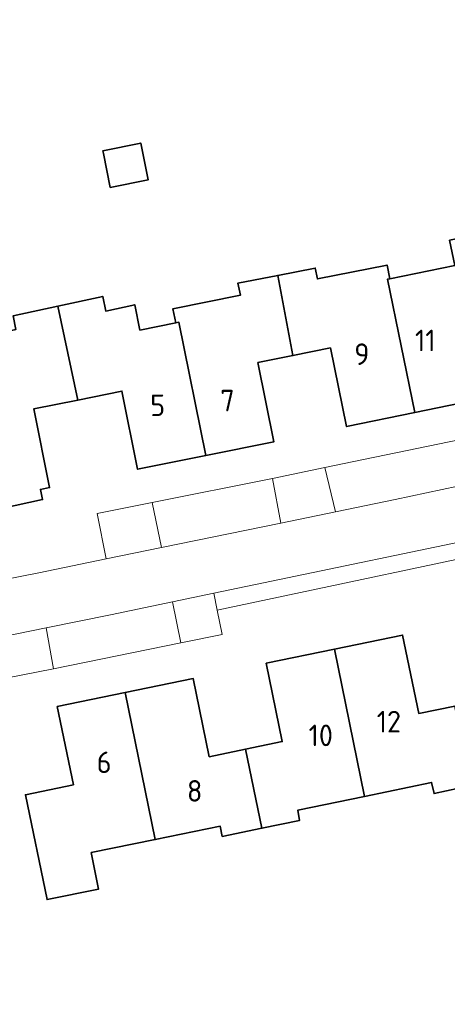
# Model space of a CAD drawing. Header units: metres. Extents: x 248690 to 249249, y 479346 to 480351.
# Tile 21 of 30: x 249015 to 249051, y 479721 to 479803. Entities that reach past the tile are written whole.
import ezdxf
from ezdxf.enums import TextEntityAlignment as Align

# ---------------------------------------------------------------- set-up
doc = ezdxf.new("R2010")
doc.units = ezdxf.units.M
for name, color, linetype, lineweight in [('B-XX-GR-GROENVOORZIENING-GV', 80, 'Continuous', 18), ('B-XX-OG-BEBOUWING-GV', 7, 'Continuous', 35), ('B-XX-OG-BEBOUWING-T18', 10, 'Continuous', 18), ('B-XX-OG-TERREIN_ERF-GV', 7, 'Continuous', 18), ('B-XX-VH-ONVERHARD-GV', 252, 'Continuous', 18), ('B-XX-VH-VERHARDING_GESLOTEN-GV', 252, 'Continuous', 18), ('B-XX-VH-VERHARDING_OPEN-GV', 252, 'Continuous', 18)]:
    doc.layers.add(name, color=color, linetype=linetype, lineweight=lineweight)
doc.styles.add('NLCS-ISO-M-T18', font='NLCS-ISO.ttf', dxfattribs={"height": 1.8})

msp = doc.modelspace()

# ---------------------------------------------------------------- linework, layer by layer
at = {"layer": 'B-XX-GR-GROENVOORZIENING-GV'}
for points in [[(249041.47, 479765.468), (249040.801, 479765.316), (249041.684, 479761.64), (249046.655, 479762.663), (249092.408, 479772.393), (249091.744, 479775.835)], [(249031.521, 479754.842), (249031.807, 479753.432), (249060.147, 479759.434), (249085.044, 479764.734), (249084.783, 479766.072), (249058.247, 479760.407)], [(249037.117, 479760.7), (249036.42, 479764.403), (249026.37, 479762.403), (249027.148, 479758.648)]]:
    msp.add_lwpolyline(points, close=True, dxfattribs=at)
at = {"layer": 'B-XX-OG-BEBOUWING-GV'}
for points in [[(249022.316, 479791.527), (249022.89, 479788.684), (249026.05, 479789.323), (249026.049, 479789.33), (249025.432, 479792.381), (249022.272, 479791.742)], [(249046.214, 479781.067), (249046.007, 479781.025), (249048.29, 479769.914), (249053.979, 479771.085), (249052.633, 479777.638), (249055.662, 479778.252), (249054.295, 479784.906), (249051.2, 479784.277), (249051.628, 479782.171)], [(249036.859, 479781.349), (249038.13, 479774.668), (249041.255, 479775.296), (249042.601, 479768.743), (249048.29, 479769.914), (249046.007, 479781.025), (249046.214, 479781.067), (249045.981, 479782.211), (249040.175, 479781.057), (249039.987, 479781.955)], [(249028.356, 479777.39), (249028.612, 479777.442), (249030.854, 479766.325), (249036.539, 479767.472), (249035.206, 479774.08), (249038.13, 479774.668), (249036.859, 479781.349), (249033.541, 479780.706), (249033.753, 479779.703), (249028.119, 479778.566)], [(249018.523, 479778.797), (249020.173, 479770.953), (249023.854, 479771.698), (249025.169, 479765.178), (249030.854, 479766.325), (249028.612, 479777.442), (249028.356, 479777.39), (249025.357, 479776.785), (249024.93, 479778.904), (249022.508, 479778.373), (249022.257, 479779.603)], [(249020.173, 479770.953), (249018.523, 479778.797), (249014.789, 479777.991), (249014.994, 479776.829), (249012.599, 479776.281), (249013.265, 479773.04), (249009.302, 479772.203), (249011.359, 479762.343), (249013.624, 479762.801), (249013.817, 479761.919), (249017.237, 479762.647), (249017.065, 479763.498), (249017.83, 479763.653), (249016.503, 479770.21)], [(249041.582, 479750.178), (249044.106, 479737.902), (249049.702, 479739.064), (249049.902, 479738.133), (249053.004, 479738.801), (249051.642, 479745.428), (249048.618, 479744.813), (249047.271, 479751.349)], [(249044.106, 479737.902), (249041.582, 479750.178), (249035.894, 479749.008), (249037.239, 479742.465), (249034.161, 479741.832), (249035.538, 479735.241), (249038.684, 479735.891), (249038.524, 479736.743)], [(249024.142, 479746.562), (249026.641, 479734.303), (249032.067, 479735.409), (249032.235, 479734.559), (249035.538, 479735.241), (249034.161, 479741.832), (249031.145, 479741.212), (249029.816, 479747.731)], [(249026.641, 479734.303), (249024.142, 479746.562), (249018.467, 479745.394), (249019.811, 479738.867), (249015.81, 479738.043), (249017.61, 479729.294), (249021.918, 479730.167), (249021.3, 479733.214)]]:
    msp.add_lwpolyline(points, close=True, dxfattribs=at)
at = {"layer": 'B-XX-OG-TERREIN_ERF-GV'}
for points in [[(248997.348, 479752.711), (249016.914, 479756.541), (249022.551, 479757.701), (249021.784, 479761.495), (249026.37, 479762.403), (249036.42, 479764.403), (249040.801, 479765.316), (249041.47, 479765.468), (249091.744, 479775.835), (249093.641, 479776.194), (249092.742, 479780.32), (249085.806, 479813.841), (249066.319, 479809.859), (249061.06, 479836.262), (248983.246, 479821.402), (248992.595, 479775.793)], [(249026.05, 479789.323), (249022.89, 479788.684), (249022.316, 479791.527), (249022.272, 479791.742), (249025.432, 479792.381), (249026.049, 479789.33)]]:
    msp.add_lwpolyline(points, close=True, dxfattribs=at)
for points in [[(249014.789, 479777.991), (249018.523, 479778.797), (249022.257, 479779.603), (249022.508, 479778.373), (249024.93, 479778.904), (249025.357, 479776.785), (249028.356, 479777.39), (249028.119, 479778.566), (249033.753, 479779.703), (249033.541, 479780.706), (249036.859, 479781.349), (249039.987, 479781.955), (249040.175, 479781.057), (249045.981, 479782.211), (249046.214, 479781.067), (249051.628, 479782.171)], [(249053.979, 479771.085), (249048.29, 479769.914), (249042.601, 479768.743), (249041.255, 479775.296), (249038.13, 479774.668), (249035.206, 479774.08), (249036.539, 479767.472), (249030.854, 479766.325), (249025.169, 479765.178), (249023.854, 479771.698), (249020.173, 479770.953), (249016.503, 479770.21), (249017.83, 479763.653), (249017.065, 479763.498), (249017.237, 479762.647), (249013.817, 479761.919)], [(249060.147, 479759.434), (249031.807, 479753.432), (249032.221, 479751.395), (249028.768, 479750.715), (249018.147, 479748.551), (249012.869, 479747.509), (249012.198, 479750.861), (248998.317, 479748.027), (249003.633, 479721.787), (249008.159, 479699.639)], [(249053.004, 479738.801), (249049.902, 479738.133), (249049.702, 479739.064), (249044.106, 479737.902), (249038.524, 479736.743), (249038.684, 479735.891), (249035.538, 479735.241), (249032.235, 479734.559), (249032.067, 479735.409), (249026.641, 479734.303), (249021.3, 479733.214), (249021.918, 479730.167), (249017.61, 479729.294), (249015.81, 479738.043), (249019.811, 479738.867), (249018.467, 479745.394), (249024.142, 479746.562), (249029.816, 479747.731), (249031.145, 479741.212), (249034.161, 479741.832), (249037.239, 479742.465), (249035.894, 479749.008), (249041.582, 479750.178), (249047.271, 479751.349), (249048.618, 479744.813), (249051.642, 479745.428)]]:
    msp.add_lwpolyline(points, dxfattribs=at)
at = {"layer": 'B-XX-VH-ONVERHARD-GV'}
msp.add_lwpolyline([(249017.533, 479751.951), (249018.147, 479748.551), (249028.768, 479750.715), (249028.065, 479754.122), (249022.918, 479753.05)], close=True, dxfattribs=at)
at = {"layer": 'B-XX-VH-VERHARDING_GESLOTEN-GV'}
msp.add_lwpolyline([(249031.807, 479753.432), (249031.521, 479754.842), (249028.065, 479754.122), (249028.768, 479750.715), (249032.221, 479751.395)], close=True, dxfattribs=at)
at = {"layer": 'B-XX-VH-VERHARDING_OPEN-GV'}
for points in [[(249100.739, 479774.839), (249095.926, 479775.052), (249093.641, 479776.194), (249091.744, 479775.835), (249092.408, 479772.393), (249046.655, 479762.663), (249041.684, 479761.64), (249037.117, 479760.7), (249027.148, 479758.648), (249022.551, 479757.701), (249016.914, 479756.541), (248997.348, 479752.711), (248995.564, 479752.373), (248991.305, 479751.36)], [(248993.745, 479746.771), (248996.549, 479747.379), (248998.317, 479748.027), (249012.198, 479750.861), (249017.533, 479751.951), (249022.918, 479753.05), (249028.065, 479754.122), (249031.521, 479754.842), (249058.247, 479760.407), (249084.783, 479766.072), (249086.818, 479766.488), (249102.668, 479769.724)]]:
    msp.add_lwpolyline(points, dxfattribs=at)
for points in [[(249040.801, 479765.316), (249036.42, 479764.403), (249037.117, 479760.7), (249041.684, 479761.64)], [(249027.148, 479758.648), (249026.37, 479762.403), (249021.784, 479761.495), (249022.551, 479757.701)], [(249018.147, 479748.551), (249017.533, 479751.951), (249012.198, 479750.861), (249012.869, 479747.509)]]:
    msp.add_lwpolyline(points, close=True, dxfattribs=at)

# ---------------------------------------------------------------- texts
at = {"layer": 'B-XX-OG-BEBOUWING-T18', "style": 'NLCS-ISO-M-T18'}
for s, p in [('11', (249049.171, 479775.923)), ('9', (249043.875, 479774.781)), ('7', (249032.663, 479770.912)), ('5', (249026.841, 479770.515)), ('12', (249046.131, 479744.133)), ('10', (249040.448, 479742.987)), ('6', (249022.372, 479740.742)), ('8', (249029.929, 479738.358))]:
    msp.add_text(s, height=1.8, dxfattribs=at).set_placement(p, align=Align.MIDDLE_CENTER)

doc.saveas('drawing.dxf')
